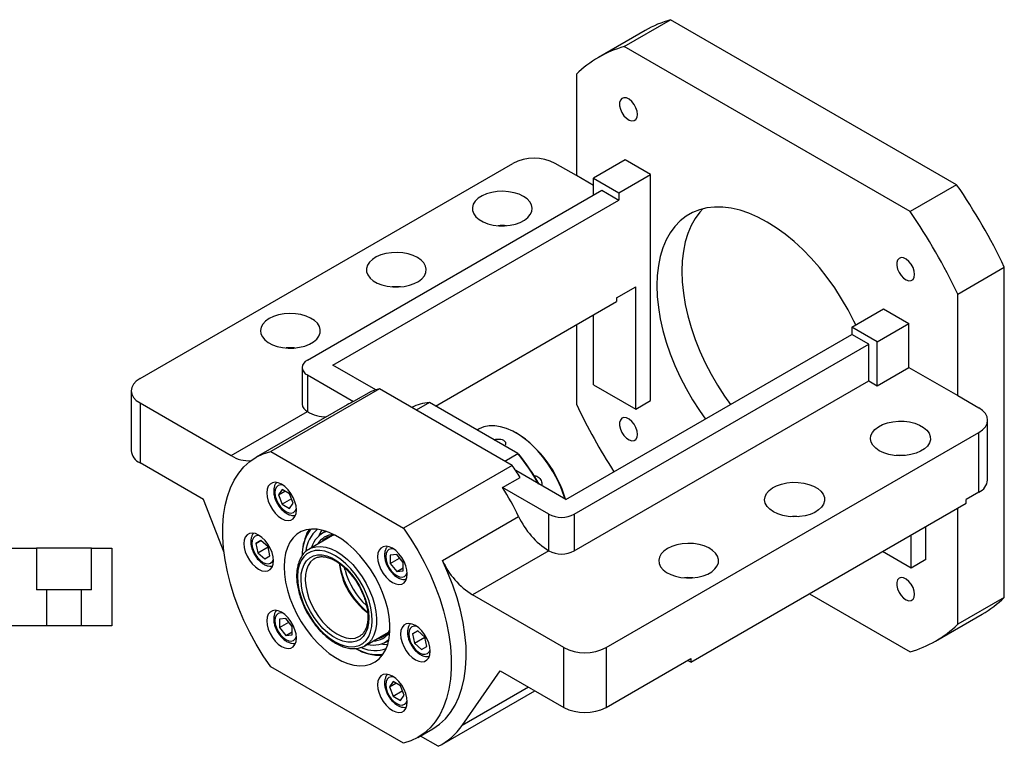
# Paper-space layout 'MBCS30L-J' of a CAD drawing. Header units: millimetres. Extents: x 12 to 324, y 10 to 204.
# Tile 5 of 5: x 179 to 289, y 123 to 204. Entities that reach past the tile are written whole.
import ezdxf

# ---------------------------------------------------------------- set-up
doc = ezdxf.new("R2010")
doc.units = ezdxf.units.MM

psp = doc.layouts.new('MBCS30L-J')

# ---------------------------------------------------------------- linework, layer by layer
at = {"color": 7, "linetype": 'Continuous', "lineweight": 25}
for p, q in [((246.2546, 200.7605), (251.4401, 203.754)), ((283.2599, 185.3848), (251.4401, 203.754)), ((248.6015, 202.55), (243.416, 199.5565)), ((278.0744, 182.3913), (246.2546, 200.7605)), ((240.9513, 197.698), (240.9513, 186.4025)), ((192.3967, 163.8152), (233.8803, 187.7631)), ((240.9513, 186.4025), (238.5943, 187.7631)), ((246.3725, 188.1721), (242.8369, 186.1311)), ((249.2009, 186.5393), (246.3725, 188.1721)), ((242.8369, 185.3139), (240.9513, 186.4025)), ((245.6654, 184.4983), (249.2009, 186.5393)), ((249.2009, 161.3627), (249.2009, 186.5393)), ((242.8369, 186.1311), (245.6654, 184.4983)), ((242.8369, 184.226), (242.8369, 186.1311)), ((283.2599, 185.3848), (278.0744, 182.3913)), ((211.0171, 165.8569), (243.7797, 184.7703)), ((243.7797, 184.7703), (245.6654, 183.6818)), ((245.6654, 184.4983), (245.6654, 183.6818)), ((213.8456, 165.3126), (245.6654, 183.6818)), ((283.3777, 173.2057), (288.5632, 176.1992)), ((288.5632, 139.4549), (288.5632, 176.1992)), ((245.4297, 172.7946), (247.551, 174.0192)), ((247.551, 160.4102), (247.551, 174.0192)), ((283.3777, 161.9102), (283.3777, 173.2057)), ((225.2785, 160.7533), (245.4297, 172.3863)), ((245.4297, 172.7946), (245.4297, 172.3863)), ((271.5926, 169.5308), (275.1281, 171.5719)), ((275.1281, 171.5719), (277.9566, 169.939)), ((242.8369, 163.1315), (242.8369, 170.8896)), ((274.421, 167.898), (277.9566, 169.939)), ((277.9566, 165.0398), (277.9566, 169.939)), ((239.7728, 150.3451), (271.5926, 168.7143)), ((240.9513, 169.801), (240.9513, 160.9536)), ((274.421, 167.898), (271.5926, 169.5308)), ((271.5926, 169.5308), (271.5926, 168.7143)), ((273.4782, 167.6257), (271.5926, 168.7143)), ((240.7156, 148.7123), (273.4782, 167.6257)), ((273.4782, 163.543), (273.4782, 167.6257)), ((274.421, 162.9988), (274.421, 167.898)), ((210.4313, 165.0405), (210.4313, 160.9577)), ((218.617, 162.5581), (213.8456, 165.3126)), ((274.421, 162.9988), (277.9566, 165.0398)), ((277.9566, 165.0398), (283.3777, 161.9102)), ((211.0171, 164.224), (216.169, 161.2499)), ((211.0171, 164.224), (211.0171, 160.1413)), ((240.7156, 144.6296), (273.4782, 163.543)), ((273.4782, 163.543), (274.421, 162.9988)), ((191.4203, 162.4545), (191.4203, 155.7861)), ((219.0298, 162.6737), (206.9383, 155.6934)), ((218.1253, 162.3793), (216.169, 161.2499)), ((233.7871, 154.1545), (219.0298, 162.6737)), ((242.8369, 163.1315), (247.551, 160.4102)), ((192.3967, 161.0938), (192.3967, 154.4254)), ((192.3967, 161.0938), (202.5339, 155.2417)), ((224.5911, 161.1502), (223.13, 160.3067)), ((234.4484, 155.4597), (224.5911, 161.1502)), ((247.551, 160.4102), (249.2009, 161.3627)), ((283.3777, 161.9102), (285.7347, 160.5495)), ((202.5339, 155.2417), (211.0192, 160.1401)), ((215.4529, 160.8977), (205.3177, 155.0467)), ((211.0171, 160.1413), (211.0192, 160.1401)), ((286.7111, 152.5204), (286.7111, 159.1889)), ((230.0675, 158.1727), (229.9081, 158.0807)), ((234.3526, 157.6915), (234.2348, 157.7596)), ((244.2511, 133.8802), (285.7347, 157.8282)), ((285.7347, 151.1598), (285.7347, 157.8282)), ((206.9383, 155.6934), (221.6956, 147.1742)), ((232.9873, 154.6162), (234.4484, 155.4597)), ((234.4484, 155.4597), (234.5352, 155.4096)), ((199.4677, 150.3434), (192.3967, 154.4254)), ((233.7871, 154.1545), (221.6956, 147.1742)), ((239.7728, 150.3451), (234.2, 153.5622)), ((232.7353, 151.6864), (234.6917, 152.8158)), ((208.2135, 151.4632), (207.8052, 150.8823)), ((207.8052, 150.8823), (208.5124, 151.2906)), ((209.0299, 150.9918), (208.2135, 151.4632)), ((237.8872, 148.7123), (232.7353, 151.6864)), ((201.7422, 144.4436), (199.4677, 150.3434)), ((207.8052, 150.8823), (208.2135, 149.8301)), ((209.2488, 150.4278), (208.2135, 149.8301)), ((209.4382, 149.9396), (209.0299, 150.9918)), ((285.7347, 151.1598), (284.3205, 150.3434)), ((284.3205, 149.9351), (284.3205, 150.3434)), ((208.2135, 149.8301), (209.0299, 149.3588)), ((209.0299, 149.3588), (209.4382, 149.9396)), ((253.6792, 132.2462), (284.3205, 149.9351)), ((283.3777, 136.4614), (283.3777, 149.3908)), ((226.0416, 143.5763), (234.5269, 148.4747)), ((237.8872, 144.6296), (237.8872, 148.7123)), ((240.7156, 148.7123), (240.7156, 144.6296)), ((210.9751, 146.5638), (211.2745, 147.0416)), ((213.0782, 146.8254), (212.7029, 146.6087)), ((279.8422, 143.6738), (279.8422, 147.3498)), ((205.8561, 145.7972), (205.2787, 145.4638)), ((205.2787, 145.4638), (205.8561, 145.7972)), ((206.6447, 145.0979), (205.8561, 145.7972)), ((213.8174, 146.3477), (211.2089, 144.8418)), ((278.1923, 142.7213), (278.1923, 146.3973)), ((173.6029, 144.9499), (180.8809, 144.9499)), ((180.8809, 144.9499), (180.8809, 140.2833)), ((186.9916, 144.9499), (180.8809, 144.9499)), ((186.9916, 140.2833), (186.9916, 144.9499)), ((186.9916, 144.9499), (189.2696, 144.9499)), ((189.2696, 144.9499), (189.2696, 136.2833)), ((205.2787, 145.4638), (205.49, 144.4311)), ((205.49, 144.4311), (206.6448, 145.0977)), ((206.8561, 144.0652), (206.6447, 145.0979)), ((211.0678, 144.7526), (211.2089, 144.8418)), ((237.8851, 144.6308), (229.3998, 139.7323)), ((237.8872, 144.6296), (237.8851, 144.6308)), ((205.49, 144.4311), (206.2787, 143.7318)), ((206.2787, 143.7318), (206.8561, 144.0652)), ((211.8172, 143.7881), (211.7802, 143.7661)), ((220.955, 144.2339), (220.2479, 144.1707)), ((220.2479, 144.1707), (220.2479, 143.2279)), ((220.2479, 143.2279), (221.2833, 143.8256)), ((221.6621, 143.3543), (220.955, 144.2339)), ((278.1923, 142.7213), (275.0084, 144.5593)), ((279.8422, 143.6738), (278.1923, 142.7213)), ((220.2479, 143.2279), (220.955, 142.3482)), ((220.955, 142.3482), (221.6621, 142.7564)), ((221.6621, 142.4115), (221.6621, 143.3543)), ((220.955, 142.3482), (221.6621, 142.4115)), ((182.021, 140.2833), (180.8809, 140.2833)), ((182.021, 136.2833), (182.021, 140.2833)), ((185.8516, 140.2833), (182.021, 140.2833)), ((185.8516, 140.2833), (185.8516, 136.2833)), ((186.9916, 140.2833), (185.8516, 140.2833)), ((239.5371, 133.8802), (229.3998, 139.7323)), ((266.8751, 139.8641), (278.0744, 133.3988)), ((288.5632, 139.4549), (283.3777, 136.4614)), ((208.6217, 137.1117), (207.9146, 137.0485)), ((207.9146, 137.0485), (207.9146, 136.1057)), ((209.3288, 136.2321), (208.6217, 137.1117)), ((280.913, 134.6028), (286.0984, 137.5963)), ((182.021, 136.2833), (170.9363, 136.2833)), ((185.8516, 136.2833), (182.021, 136.2833)), ((189.2696, 136.2833), (185.8516, 136.2833)), ((207.9146, 136.1057), (208.95, 136.7034)), ((207.9146, 136.1057), (208.6217, 135.226)), ((209.3288, 135.2893), (209.3288, 136.2321)), ((208.6217, 135.226), (209.3288, 135.6342)), ((208.6217, 135.226), (209.3288, 135.2893)), ((216.8168, 135.1276), (216.9256, 135.1962)), ((217.425, 134.0739), (220.0336, 135.5798)), ((223.298, 135.7282), (222.7207, 135.3948)), ((222.7207, 135.3948), (223.2981, 135.7281)), ((222.7207, 135.3948), (222.932, 134.3621)), ((222.932, 134.3621), (224.0867, 135.0287)), ((224.0867, 135.0289), (223.298, 135.7282)), ((224.298, 133.9961), (224.0867, 135.0289)), ((217.5375, 134.1437), (217.425, 134.0739)), ((219.7023, 134.4841), (220.0776, 134.7007)), ((222.932, 134.3621), (223.7207, 133.6627)), ((223.7207, 133.6627), (224.298, 133.9961)), ((239.5371, 127.2118), (239.5371, 133.8802)), ((244.2511, 133.8802), (244.2511, 127.2118)), ((244.2511, 127.2118), (253.6792, 132.6545)), ((253.6792, 132.6545), (253.6792, 132.2462)), ((221.6956, 123.2223), (206.9383, 131.7415)), ((253.6792, 132.2462), (253.3256, 132.4504)), ((228.2393, 125.2104), (232.466, 131.2938)), ((232.466, 131.2938), (239.5371, 127.2118)), ((220.5468, 130.1012), (220.1385, 129.5204)), ((220.1385, 129.5204), (220.8458, 129.9286)), ((220.1385, 129.5204), (220.5468, 128.4681)), ((221.3633, 129.6299), (220.5468, 130.1012)), ((221.7715, 128.5777), (221.3633, 129.6299)), ((220.5468, 128.4681), (221.5821, 129.0658)), ((220.5468, 128.4681), (221.3633, 127.9968)), ((221.3633, 127.9968), (221.7715, 128.5777)), ((225.9661, 123.0894), (236.3221, 129.0678)), ((223.3162, 123.869), (224.9661, 124.8214)), ((225.5817, 122.8839), (223.5958, 124.0303))]:
    psp.add_line(p, q, dxfattribs=at)
at = {"color": 8, "linetype": 'Continuous', "lineweight": 25}
for p, q in [((215.2188, 142.4992), (215.1595, 142.7509)), ((235.6217, 129.4721), (228.2393, 125.2104))]:
    psp.add_line(p, q, dxfattribs=at)
at = {"color": 7, "linetype": 'Continuous', "lineweight": 25, "flags": 128}
for points in [[(247.7496, 193.2038), (247.7051, 193.5705), (247.5755, 193.9559), (247.3724, 194.3259), (247.1138, 194.6476), (246.8227, 194.8924), (246.5249, 195.0386), (246.247, 195.073), (246.0135, 194.9928), (245.8453, 194.805), (245.7573, 194.5263), (245.7573, 194.1815), (245.8453, 193.8012), (246.0135, 193.4192), (246.247, 193.0695), (246.5249, 192.783), (246.8227, 192.5854), (247.1138, 192.494), (247.3724, 192.5172), (247.5755, 192.6527), (247.7051, 192.8886), (247.7496, 193.2038)], [(235.0588, 184.0893), (234.5701, 184.3222), (234.0139, 184.4976), (233.4103, 184.6089), (232.7811, 184.6524), (232.149, 184.6263), (231.5369, 184.5316), (230.9668, 184.3717), (230.4595, 184.1525), (230.0333, 183.8818), (229.7034, 183.5694), (229.482, 183.2267), (229.3769, 182.8659), (229.392, 182.5002), (229.5267, 182.1427), (229.7761, 181.8064), (230.1313, 181.5035), (230.5794, 181.2448), (231.1042, 181.0397), (231.6868, 180.8957), (232.306, 180.8179), (232.9395, 180.8092), (233.5645, 180.8699), (234.1582, 180.9978), (234.6993, 181.1882), (235.1682, 181.4342), (235.548, 181.7271), (235.8249, 182.0562), (235.9889, 182.4095), (236.0341, 182.7744), (235.9589, 183.1377), (235.7659, 183.4861), (235.4622, 183.8072), (235.0588, 184.0893)], [(272.0298, 169.7832), (271.8366, 170.1892), (271.1819, 171.4598), (270.4656, 172.7005), (269.6926, 173.9028), (268.8682, 175.0584), (267.998, 176.1596), (267.0879, 177.1987), (266.1442, 178.1687), (265.1733, 179.063), (264.1819, 179.8754), (263.1767, 180.6004), (262.1645, 181.233), (261.1524, 181.769), (260.1472, 182.2046), (259.1557, 182.5369), (258.1848, 182.7636), (257.2411, 182.8832), (256.3311, 182.8948), (255.4608, 182.7983), (254.6364, 182.5945), (253.8634, 182.2848), (253.1471, 181.8711), (252.4924, 181.3564), (251.9038, 180.7442), (251.3852, 180.0387), (250.9403, 179.2446), (250.5721, 178.3674), (250.2831, 177.4131), (250.0752, 176.3883), (249.9499, 175.2998), (249.908, 174.1552), (249.9499, 172.9623), (250.0752, 171.7291), (250.2831, 170.4642), (250.5721, 169.1762), (250.9403, 167.8739), (251.3852, 166.5661), (251.9038, 165.2619), (252.4924, 163.9701), (253.1471, 162.6995), (253.8634, 161.4588), (254.6364, 160.2565), (255.3043, 159.3113)], [(255.0015, 182.6995), (254.6851, 182.3498), (254.1665, 181.6443), (253.7216, 180.8502), (253.3534, 179.973), (253.0643, 179.0187), (252.8565, 177.9939), (252.7312, 176.9054), (252.6893, 175.7608)], [(223.2736, 177.2859), (222.785, 177.5188), (222.2288, 177.6942), (221.6252, 177.8055), (220.996, 177.849), (220.3639, 177.8229), (219.7517, 177.7282), (219.1817, 177.5683), (218.6744, 177.3491), (218.2482, 177.0784), (217.9183, 176.766), (217.6969, 176.4233), (217.5918, 176.0625), (217.6069, 175.6968), (217.7416, 175.3393), (217.991, 175.003), (218.3462, 174.7001), (218.7943, 174.4414), (219.3191, 174.2363), (219.9017, 174.0923), (220.5209, 174.0145), (221.1544, 174.0058), (221.7794, 174.0665), (222.3731, 174.1944), (222.9142, 174.3848), (223.3831, 174.6308), (223.7629, 174.9237), (224.0398, 175.2528), (224.2038, 175.6061), (224.249, 175.971), (224.1738, 176.3343), (223.9808, 176.6827), (223.6771, 177.0038), (223.2736, 177.2859)], [(278.5829, 175.4041), (278.5384, 175.7708), (278.4089, 176.1562), (278.2058, 176.5262), (277.9472, 176.8479), (277.656, 177.0927), (277.3583, 177.2389), (277.0803, 177.2733), (276.8469, 177.1931), (276.6787, 177.0053), (276.5906, 176.7266), (276.5906, 176.3818), (276.6787, 176.0015), (276.8469, 175.6195), (277.0803, 175.2698), (277.3583, 174.9833), (277.656, 174.7857), (277.9472, 174.6943), (278.2058, 174.7175), (278.4089, 174.853), (278.5384, 175.0888), (278.5829, 175.4041)], [(252.6893, 175.7608), (252.7312, 174.5679), (252.8565, 173.3347), (253.0643, 172.0698), (253.3534, 170.7818), (253.7216, 169.4795), (254.1665, 168.1718), (254.6851, 166.8675), (255.2737, 165.5757), (255.9284, 164.3051), (256.6447, 163.0644), (257.4177, 161.8621), (258.0856, 160.9169)], [(206.7745, 170.4825), (206.371, 170.2004), (206.0673, 169.8793), (205.8744, 169.5309), (205.7991, 169.1676), (205.8443, 168.8027), (206.0083, 168.4494), (206.2852, 168.1203), (206.665, 167.8274), (207.1339, 167.5814), (207.675, 167.391), (208.2688, 167.2631), (208.8937, 167.2024), (209.5272, 167.2111), (210.1465, 167.2889), (210.729, 167.4329), (211.2538, 167.638), (211.7019, 167.8967), (212.0571, 168.1996), (212.3066, 168.5359), (212.4413, 168.8934), (212.4564, 169.2591), (212.3513, 169.6199), (212.1298, 169.9626), (211.8, 170.275), (211.3737, 170.5457), (210.8664, 170.7649), (210.2964, 170.9248), (209.6843, 171.0195), (209.0522, 171.0456), (208.423, 171.0021), (207.8193, 170.8908), (207.2632, 170.7154), (206.7745, 170.4825)], [(209.5991, 167.2166), (209.0522, 167.2351), (208.6639, 167.2166)], [(192.3967, 163.8152), (191.9821, 163.5236), (191.6741, 163.1909), (191.4844, 162.8299), (191.4203, 162.4545), (191.4844, 162.0791), (191.6741, 161.7181), (191.9821, 161.3854), (192.3967, 161.0938)], [(285.7347, 157.8282), (286.1493, 158.1198), (286.4573, 158.4525), (286.647, 158.8135), (286.7111, 159.1889), (286.647, 159.5643), (286.4573, 159.9253), (286.1493, 160.2579), (285.7347, 160.5495)], [(247.7496, 157.5986), (247.7051, 157.9653), (247.5755, 158.3507), (247.3724, 158.7208), (247.1138, 159.0424), (246.8227, 159.2872), (246.5249, 159.4334), (246.247, 159.4678), (246.0135, 159.3876), (245.8453, 159.1998), (245.7573, 158.9212), (245.7573, 158.5763), (245.8453, 158.196), (246.0135, 157.814), (246.247, 157.4643), (246.5249, 157.1778), (246.8227, 156.9802), (247.1138, 156.8888), (247.3724, 156.912), (247.5755, 157.0475), (247.7051, 157.2834), (247.7496, 157.5986)], [(274.6567, 155.7872), (274.2533, 156.0693), (273.9496, 156.3903), (273.7566, 156.7388), (273.6814, 157.1021), (273.7266, 157.467), (273.8906, 157.8203), (274.1675, 158.1494), (274.5473, 158.4422), (275.0162, 158.6883), (275.5573, 158.8787), (276.151, 159.0066), (276.776, 159.0672), (277.4095, 159.0585), (278.0287, 158.9808), (278.6113, 158.8368), (279.1361, 158.6317), (279.5842, 158.373), (279.9394, 158.0701), (280.1888, 157.7338), (280.3235, 157.3763), (280.3386, 157.0106), (280.2335, 156.6498), (280.0121, 156.307), (279.6822, 155.9947), (279.256, 155.724), (278.7487, 155.5047), (278.1786, 155.3449), (277.5665, 155.2502), (276.9344, 155.2241), (276.3052, 155.2675), (275.7016, 155.3789), (275.1454, 155.5542), (274.6567, 155.7872)], [(239.6838, 150.3965), (239.5536, 150.8109), (239.2165, 151.7115), (238.8095, 152.6015), (238.3383, 153.4684), (237.8094, 154.3), (237.2304, 155.0847), (236.6092, 155.8114), (235.9548, 156.4699), (235.2761, 157.0511), (234.5829, 157.5466), (233.8847, 157.9497), (233.1915, 158.2545), (232.5128, 158.4569), (231.8584, 158.554), (231.2373, 158.5444), (230.6582, 158.4283), (230.1293, 158.2073), (230.0675, 158.1727)], [(206.9383, 131.7415), (206.1057, 132.9681), (205.3293, 134.2391), (204.6146, 135.546), (203.9664, 136.8796), (203.3891, 138.2309), (202.8868, 139.5907), (202.4628, 140.9495), (202.12, 142.2981), (201.8609, 143.6272), (201.6871, 144.9277), (201.6, 146.1908), (201.6, 147.4077), (201.6871, 148.5701), (201.8609, 149.67), (202.12, 150.6999), (202.4628, 151.6528), (202.8868, 152.5221), (203.3891, 153.3018), (203.9664, 153.9866), (204.6146, 154.5718), (205.3293, 155.0534), (206.1057, 155.4282), (206.9383, 155.6934)], [(206.5004, 151.0913), (206.5417, 150.6435), (206.6638, 150.1703), (206.8603, 149.6956), (207.1216, 149.2431), (207.4344, 148.8355), (207.7832, 148.4933), (208.1503, 148.2336), (208.5174, 148.0694), (208.8662, 148.009), (209.179, 148.0554), (209.4403, 148.2062), (209.6368, 148.454), (209.7588, 148.7863), (209.8002, 149.1864), (209.7588, 149.6342), (209.6368, 150.1073), (209.4403, 150.5821), (209.179, 151.0346), (208.8662, 151.4422), (208.5174, 151.7844), (208.1503, 152.0441), (207.7832, 152.2083), (207.4344, 152.2687), (207.1216, 152.2223), (206.8603, 152.0714), (206.6638, 151.8236), (206.5417, 151.4914), (206.5004, 151.0913)], [(262.8716, 148.9838), (262.4682, 149.2659), (262.1645, 149.5869), (261.9715, 149.9354), (261.8963, 150.2987), (261.9415, 150.6635), (262.1055, 151.0169), (262.3824, 151.346), (262.7621, 151.6388), (263.2311, 151.8849), (263.7722, 152.0753), (264.3659, 152.2032), (264.9909, 152.2638), (265.6244, 152.2551), (266.2436, 152.1774), (266.8261, 152.0334), (267.351, 151.8283), (267.799, 151.5696), (268.1542, 151.2667), (268.4037, 150.9304), (268.5384, 150.5729), (268.5535, 150.2072), (268.4484, 149.8464), (268.2269, 149.5036), (267.8971, 149.1913), (267.4709, 148.9206), (266.9635, 148.7013), (266.3935, 148.5415), (265.7814, 148.4468), (265.1493, 148.4207), (264.5201, 148.4641), (263.9165, 148.5755), (263.3603, 148.7508), (262.8716, 148.9838)], [(208.4244, 142.8596), (208.4658, 142.0309), (208.5893, 141.1661), (208.7932, 140.2773), (209.0746, 139.3771), (209.4296, 138.4779), (209.8533, 137.5925), (210.3396, 136.7334), (210.8817, 135.9124), (211.4721, 135.1412), (212.1024, 134.4306), (212.7638, 133.7906), (213.4469, 133.2302), (214.1423, 132.7571), (214.8402, 132.3782), (215.5307, 132.0986), (216.2042, 131.9223), (216.8511, 131.8518), (217.4625, 131.8881), (218.0298, 132.0306), (218.5449, 132.2774), (219.0007, 132.625), (219.3907, 133.0685), (219.7095, 133.6017), (219.9526, 134.2172), (220.1166, 134.9061), (220.1992, 135.659), (220.1992, 136.4652), (220.1166, 137.3134), (219.9526, 138.1918), (219.7095, 139.0879), (219.3907, 139.9891), (219.0007, 140.883), (218.5449, 141.7568), (218.0298, 142.5983), (217.4625, 143.3958), (216.8511, 144.138), (216.2042, 144.8145), (215.5307, 145.4158), (214.8402, 145.9334), (214.1423, 146.3602), (213.4469, 146.69), (212.7638, 146.9184), (212.1024, 147.042), (211.4721, 147.0591), (210.8817, 146.9695), (210.3396, 146.7745), (209.8533, 146.4768), (209.4296, 146.0806), (209.0746, 145.5913), (208.7932, 145.016), (208.5893, 144.3627), (208.4658, 143.6405), (208.4244, 142.8596)], [(212.6115, 146.9557), (212.4633, 146.7001), (212.2836, 146.3003)], [(221.6956, 147.1742), (222.5282, 145.9476), (223.3046, 144.6766), (224.0193, 143.3697), (224.6675, 142.0361), (225.2448, 140.6848), (225.7472, 139.325), (226.1712, 137.9662), (226.5139, 136.6176), (226.7731, 135.2885), (226.9468, 133.988), (227.034, 132.7249), (227.034, 131.508), (226.9468, 130.3456), (226.7731, 129.2457), (226.5139, 128.2158), (226.1712, 127.2629), (225.7472, 126.3936), (225.2448, 125.6139), (224.6675, 124.9291), (224.0193, 124.3439), (223.3046, 123.8623), (222.5282, 123.4876), (221.6956, 123.2223)], [(203.9461, 145.4448), (203.9874, 144.997), (204.1095, 144.5239), (204.306, 144.0491), (204.5673, 143.5966), (204.8801, 143.1891), (205.2288, 142.8468), (205.596, 142.5871), (205.9631, 142.4229), (206.3119, 142.3625), (206.6247, 142.4089), (206.8859, 142.5598), (207.0825, 142.8076), (207.2045, 143.1398), (207.2459, 143.5399), (207.2045, 143.9877), (207.0825, 144.4609), (206.8859, 144.9356), (206.6247, 145.3881), (206.3119, 145.7957), (205.9631, 146.1379), (205.596, 146.3976), (205.2288, 146.5618), (204.8801, 146.6222), (204.5673, 146.5758), (204.306, 146.425), (204.1095, 146.1772), (203.9874, 145.8449), (203.9461, 145.4448)], [(210.612, 143.9757), (210.3205, 143.5468), (210.1057, 143.0319), (209.9718, 142.4414), (209.9215, 141.7875), (209.9559, 141.0834), (210.0743, 140.3434), (210.2743, 139.5826), (210.5517, 138.8165), (210.901, 138.0607), (211.3151, 137.3305), (211.7855, 136.6409), (212.3026, 136.0059), (212.8559, 135.4383), (213.4341, 134.9499), (214.0255, 134.5504), (214.6181, 134.2481), (215.1997, 134.049), (215.7586, 133.9573), (216.2833, 133.9748), (216.7632, 134.1011), (217.1885, 134.3337), (217.5506, 134.6679), (217.842, 135.0968), (218.0568, 135.6117), (218.1908, 136.2021), (218.241, 136.8561), (218.2066, 137.5602), (218.0882, 138.3002), (217.8883, 139.061), (217.6108, 139.8271), (217.2615, 140.5829), (216.8474, 141.3131), (216.3771, 142.0027), (215.86, 142.6377), (215.3067, 143.2052), (214.7284, 143.6937), (214.137, 144.0932), (213.5444, 144.3955), (212.9628, 144.5946), (212.4039, 144.6863), (211.8792, 144.6688), (211.3993, 144.5425), (210.974, 144.3098), (210.612, 143.9757)], [(218.8337, 143.9714), (218.8751, 143.5236), (218.9971, 143.0504), (219.1937, 142.5757), (219.4549, 142.1232), (219.7678, 141.7156), (220.1165, 141.3734), (220.4836, 141.1137), (220.8508, 140.9495), (221.1995, 140.8891), (221.5123, 140.9355), (221.7736, 141.0864), (221.9702, 141.3341), (222.0922, 141.6664), (222.1335, 142.0665), (222.0922, 142.5143), (221.9702, 142.9875), (221.7736, 143.4622), (221.5123, 143.9147), (221.1995, 144.3223), (220.8508, 144.6645), (220.4836, 144.9242), (220.1165, 145.0884), (219.7678, 145.1488), (219.4549, 145.1024), (219.1937, 144.9515), (218.9971, 144.7038), (218.8751, 144.3715), (218.8337, 143.9714)], [(251.0865, 144.9017), (250.683, 144.6196), (250.3793, 144.2985), (250.1864, 143.9501), (250.1112, 143.5868), (250.1564, 143.2219), (250.3204, 142.8686), (250.5973, 142.5395), (250.977, 142.2466), (251.4459, 142.0006), (251.9871, 141.8102), (252.5808, 141.6823), (253.2057, 141.6217), (253.8393, 141.6304), (254.4585, 141.7081), (255.041, 141.8521), (255.5658, 142.0572), (256.0139, 142.3159), (256.3691, 142.6188), (256.6186, 142.9551), (256.7533, 143.3126), (256.7684, 143.6783), (256.6633, 144.0391), (256.4418, 144.3819), (256.112, 144.6942), (255.6857, 144.9649), (255.1784, 145.1842), (254.6084, 145.344), (253.9963, 145.4387), (253.3642, 145.4648), (252.735, 145.4214), (252.1314, 145.31), (251.5752, 145.1346), (251.0865, 144.9017)], [(210.9363, 143.5406), (211.2816, 143.8557), (211.6894, 144.0695), (212.1507, 144.1773), (212.6551, 144.1766), (213.1914, 144.0674), (213.7475, 143.8522), (214.3111, 143.5359), (214.8696, 143.1254), (215.4104, 142.6299), (215.9216, 142.0605), (216.3917, 141.43), (216.8101, 140.7523), (217.1676, 140.0427), (217.4561, 139.317), (217.6693, 138.5914), (217.8023, 137.8822), (217.8521, 137.205), (217.8178, 136.5752), (217.7, 136.0067), (217.5013, 135.5123), (217.2262, 135.1029), (216.8809, 134.7879), (216.4731, 134.574), (216.0118, 134.4663), (215.5074, 134.467), (214.9711, 134.5762), (214.415, 134.7913), (213.8514, 135.1077), (213.2929, 135.5182), (212.7521, 136.0137), (212.2409, 136.583), (211.7709, 137.2136), (211.3524, 137.8912), (210.9949, 138.6008), (210.7064, 139.3265), (210.4933, 140.0521), (210.3603, 140.7614), (210.3104, 141.4385), (210.3447, 142.0684), (210.4626, 142.6369), (210.6612, 143.1313), (210.9363, 143.5406)], [(224.9661, 124.8214), (224.9889, 124.8346), (225.7163, 125.3336), (226.3738, 125.9407), (226.9566, 126.6517), (227.4606, 127.4613), (227.882, 128.3639), (228.218, 129.3529), (228.4661, 130.4212), (228.6246, 131.5612), (228.6922, 132.7647), (228.6685, 134.023), (228.5536, 135.3272), (228.3485, 136.6679), (228.0545, 138.0354), (227.6738, 139.4199), (227.2091, 140.8116), (226.6637, 142.2003), (226.0416, 143.5763)], [(253.9112, 141.6358), (253.3642, 141.6543), (252.9759, 141.6358)], [(278.5829, 139.7989), (278.5384, 140.1656), (278.4089, 140.551), (278.2058, 140.921), (277.9472, 141.2427), (277.656, 141.4875), (277.3583, 141.6337), (277.0803, 141.6681), (276.8469, 141.5879), (276.6787, 141.4001), (276.5906, 141.1214), (276.5906, 140.7766), (276.6787, 140.3963), (276.8469, 140.0143), (277.0803, 139.6646), (277.3583, 139.3781), (277.656, 139.1805), (277.9472, 139.0891), (278.2058, 139.1123), (278.4089, 139.2478), (278.5384, 139.4837), (278.5829, 139.7989)], [(206.5004, 136.8492), (206.5417, 136.4014), (206.6638, 135.9282), (206.8603, 135.4535), (207.1216, 135.001), (207.4344, 134.5934), (207.7832, 134.2512), (208.1503, 133.9915), (208.5174, 133.8273), (208.8662, 133.7669), (209.179, 133.8133), (209.4403, 133.9642), (209.6368, 134.2119), (209.7588, 134.5442), (209.8002, 134.9443), (209.7588, 135.3921), (209.6368, 135.8653), (209.4403, 136.34), (209.179, 136.7925), (208.8662, 137.2001), (208.5174, 137.5423), (208.1503, 137.802), (207.7832, 137.9662), (207.4344, 138.0266), (207.1216, 137.9802), (206.8603, 137.8293), (206.6638, 137.5816), (206.5417, 137.2493), (206.5004, 136.8492)], [(221.388, 135.3758), (221.4294, 134.928), (221.5514, 134.4548), (221.748, 133.9801), (222.0092, 133.5276), (222.3221, 133.12), (222.6708, 132.7778), (223.0379, 132.5181), (223.4051, 132.3539), (223.7538, 132.2935), (224.0667, 132.3399), (224.3279, 132.4907), (224.5245, 132.7385), (224.6465, 133.0708), (224.6879, 133.4709), (224.6465, 133.9187), (224.5245, 134.3918), (224.3279, 134.8666), (224.0667, 135.3191), (223.7538, 135.7267), (223.4051, 136.0689), (223.0379, 136.3286), (222.6708, 136.4928), (222.3221, 136.5532), (222.0092, 136.5068), (221.748, 136.3559), (221.5514, 136.1081), (221.4294, 135.7759), (221.388, 135.3758)], [(216.4726, 133.7294), (216.4852, 133.7228), (217.0515, 133.4604)], [(219.2255, 134.2753), (219.4043, 134.2509), (219.957, 134.2314)], [(218.8337, 129.7293), (218.8751, 129.2815), (218.9971, 128.8084), (219.1937, 128.3336), (219.4549, 127.8811), (219.7678, 127.4736), (220.1165, 127.1313), (220.4836, 126.8716), (220.8508, 126.7074), (221.1995, 126.647), (221.5123, 126.6934), (221.7736, 126.8443), (221.9702, 127.0921), (222.0922, 127.4243), (222.1335, 127.8244), (222.0922, 128.2722), (221.9702, 128.7454), (221.7736, 129.2201), (221.5123, 129.6726), (221.1995, 130.0802), (220.8508, 130.4224), (220.4836, 130.6821), (220.1165, 130.8463), (219.7678, 130.9067), (219.4549, 130.8603), (219.1937, 130.7095), (218.9971, 130.4617), (218.8751, 130.1294), (218.8337, 129.7293)]]:
    psp.add_lwpolyline(points, dxfattribs=at)
at = {"color": 8, "linetype": 'Continuous', "lineweight": 25, "flags": 128}
for points in [[(208.2925, 151.9549), (208.0128, 151.9803), (207.7606, 151.9025), (207.5671, 151.7229), (207.4454, 151.454), (207.4039, 151.114)], [(207.4039, 151.114), (207.4454, 150.7261), (207.5671, 150.3167), (207.7606, 149.9137), (208.0128, 149.5446), (208.3065, 149.2346), (208.6217, 149.0047), (208.9369, 148.8707), (209.2306, 148.8416), (209.4828, 148.9195), (209.6763, 149.099), (209.7941, 149.3538)], [(211.4305, 147.0564), (211.2952, 146.8943), (210.9641, 146.3767)], [(205.7382, 146.3085), (205.4585, 146.3339), (205.2063, 146.256), (205.0127, 146.0765), (204.8911, 145.8075), (204.8496, 145.4675), (204.8911, 145.0796), (205.0127, 144.6702), (205.2063, 144.2672)], [(211.2089, 144.8418), (211.4618, 144.9658), (211.9547, 145.1025), (212.4937, 145.1293), (213.0681, 145.0458), (213.6668, 144.8535), (214.2782, 144.5562), (214.8903, 144.1597), (215.4913, 143.6716), (216.0694, 143.1015), (216.6134, 142.4605), (217.1127, 141.7611), (217.5576, 141.0168), (217.9395, 140.2422), (218.2508, 139.4523), (218.4855, 138.6625), (218.6391, 137.8882), (218.7086, 137.1445), (218.6926, 136.4458), (218.5915, 135.8057), (218.4071, 135.2367), (218.1431, 134.7499), (217.8047, 134.3546), (217.5375, 134.1437)], [(220.6258, 144.835), (220.3461, 144.8605), (220.0939, 144.7826), (219.9004, 144.603), (219.7787, 144.3341), (219.7372, 143.9941), (219.7787, 143.6062), (219.9004, 143.1968), (220.0939, 142.7938), (220.3461, 142.4247), (220.6398, 142.1147), (220.955, 141.8848), (221.2702, 141.7508), (221.5639, 141.7217), (221.8161, 141.7996), (222.0097, 141.9791), (222.1274, 142.2339)], [(205.2063, 144.2672), (205.4585, 143.8982), (205.7522, 143.5881), (206.0674, 143.3582), (206.3826, 143.2242), (206.6763, 143.1951), (206.9285, 143.273), (207.122, 143.4525), (207.2398, 143.7073)], [(211.7802, 143.7661), (211.7009, 143.7144), (211.3685, 143.413)], [(211.3685, 143.413), (211.1053, 143.0189), (210.9173, 142.5413), (210.8089, 141.9914), (210.7829, 141.3821), (210.8396, 140.7277), (210.9779, 140.0436), (211.1944, 139.3457), (211.4841, 138.6505), (211.8402, 137.9742), (212.2543, 137.3327), (212.7169, 136.7409), (213.2169, 136.2129), (213.7427, 135.7609), (214.2819, 135.3956), (214.822, 135.1255), (215.3503, 134.9569), (215.8543, 134.8938), (216.3223, 134.9377), (216.7433, 135.0876), (216.8168, 135.1276)], [(214.7604, 142.4027), (214.6162, 143.1151), (214.6029, 143.2107)], [(208.2925, 137.7128), (208.0128, 137.7383), (207.7606, 137.6604), (207.5671, 137.4809), (207.4454, 137.2119), (207.4039, 136.8719), (207.4454, 136.484), (207.5671, 136.0746), (207.7606, 135.6716), (208.0128, 135.3025), (208.3065, 134.9925), (208.6217, 134.7626)], [(223.1801, 136.2394), (222.9005, 136.2648), (222.6482, 136.187), (222.4547, 136.0074), (222.333, 135.7385), (222.2916, 135.3985), (222.333, 135.0106), (222.4547, 134.6012), (222.6482, 134.1982), (222.9005, 133.8291), (223.1942, 133.5191), (223.5094, 133.2892), (223.8245, 133.1552), (224.1182, 133.1261), (224.3705, 133.204), (224.564, 133.3835), (224.6817, 133.6383)], [(208.6217, 134.7626), (208.9369, 134.6286), (209.2306, 134.5995), (209.4828, 134.6774), (209.6763, 134.8569), (209.7941, 135.1117)], [(220.6258, 130.593), (220.3461, 130.6184), (220.0939, 130.5405), (219.9004, 130.361), (219.7787, 130.092), (219.7372, 129.752), (219.7787, 129.3641), (219.9004, 128.9547), (220.0939, 128.5517), (220.3461, 128.1827), (220.6398, 127.8726), (220.955, 127.6427), (221.2702, 127.5087), (221.5639, 127.4796), (221.8161, 127.5575), (222.0097, 127.737), (222.1274, 127.9918)]]:
    psp.add_lwpolyline(points, dxfattribs=at)
at = {"color": 7, "linetype": 'Continuous', "lineweight": 25}
for centre, radius, start, end in [((254.9534, 191.5226), 12.7259, 106.026108, 119.942459), ((249.7395, 188.6027), 12.6474, 105.994383, 134.016369), ((236.2373, 183.2141), 5.1234, 62.609682, 117.390331), ((230.0727, 148.5534), 64.6949, 25.297955, 34.702045), ((224.8873, 145.5599), 64.6949, 25.297955, 34.702045), ((232.7017, 175.0962), 5.7463, 85.332041, 94.667897), ((220.9166, 168.2931), 5.7459, 85.331756, 94.668244), ((211.327, 165.0405), 0.8732, 110.783345, 249.216716), ((220.5139, 156.5765), 6.2751, 103.679694, 112.37331), ((218.4678, 155.6733), 6.0319, 112.402612, 119.988706), ((224.9273, 156.1105), 5.0509, 93.816381, 117.209931), ((211.4323, 161.0576), 1.0059, 185.695011, 245.625299), ((212.9636, 163.16), 3.5917, 237.224221, 273.126044), ((299.4572, 188.6071), 64.7121, 205.298319, 212.917717), ((227.4732, 147.0145), 12.7013, 15.3389, 57.205737), ((193.0885, 155.9524), 1.6764, 185.694365, 245.625824), ((204.4595, 158.2153), 3.5426, 237.073801, 274.946819), ((215.7156, 140.2757), 24.1137, 29.367966, 39.026717), ((215.9808, 140.4273), 23.8482, 29.201624, 38.920119), ((277.0138, 149.5158), 5.7458, 85.331658, 94.66828), ((208.8078, 136.3016), 30.7033, 32.538147, 35.553491), ((285.0429, 152.6868), 1.6765, 294.37455, 354.305356), ((206.5257, 134.9606), 31.0917, 25.763192, 32.544159), ((242.68, 152.2087), 8.9675, 204.607134, 237.676844), ((239.3014, 151.4417), 3.074, 242.609606, 297.390374), ((265.2287, 142.7128), 5.7454, 85.331373, 94.668627), ((214.4201, 144.2633), 3.5902, 129.40081, 174.623792), ((214.0638, 144.2966), 2.6728, 110.219635, 164.707948), ((215.9359, 144.1735), 5.5066, 154.274315, 180.112442), ((214.2514, 144.2025), 2.1899, 94.14672, 138.657395), ((239.3014, 147.359), 3.074, 242.609606, 297.390374), ((234.1947, 147.3103), 8.9675, 204.607134, 237.676844), ((222.3513, 144.0953), 7.8261, 186.196324, 233.650809), ((222.9795, 144.4584), 8.4689, 188.409909, 231.512766), ((279.7427, 148.5887), 12.6976, 300.03645, 314.000191), ((274.5895, 145.5566), 12.6474, 285.994383, 314.016369), ((218.3767, 136.8361), 2.6886, 255.45922, 309.602442), ((218.3906, 137.0319), 2.1939, 281.379061, 325.806071), ((219.0171, 137.9856), 4.967, 238.072727, 273.991999), ((218.5307, 137.0507), 3.5027, 245.595778, 291.119274), ((241.8941, 138.4292), 5.1234, 242.609632, 297.390343), ((241.8941, 131.7608), 5.1234, 242.609632, 297.390343), ((222.4415, 129.1523), 7.011, 296.609055, 325.788461)]:
    psp.add_arc(centre, radius, start, end, dxfattribs=at)
at = {"color": 8, "linetype": 'Continuous', "lineweight": 25}
for centre, radius, start, end in [((215.764, 144.0564), 5.3313, 154.200346, 178.501943), ((214.0937, 144.1967), 2.2808, 94.142764, 148.678282), ((223.1961, 144.5878), 8.2461, 194.6714, 227.07798), ((223.1104, 144.549), 8.6214, 194.415587, 231.198736), ((218.3087, 136.8954), 2.2815, 271.325788, 325.842427), ((218.7521, 137.2829), 4.1837, 246.016048, 279.653445)]:
    psp.add_arc(centre, radius, start, end, dxfattribs=at)
at = {"color": 7, "linetype": 'Continuous', "lineweight": 25}
for points, knots in [([(231.8008, 156.9881), (231.8212, 156.9972), (231.9174, 157.0405), (232.1374, 157.0768), (232.423, 157.0816), (232.6649, 157.0335), (232.7841, 156.9741), (232.8314, 156.9505)], [0, 0, 0, 0, 0.06796213, 0.32172619, 0.57663923, 0.83209133, 1, 1, 1, 1]), ([(232.8314, 156.9505), (232.8923, 156.9069), (233.014, 156.8198), (233.089, 156.6462), (233.0799, 156.4691), (232.9974, 156.3686), (232.9577, 156.3202)], [0, 0, 0, 0, 0.25420215, 0.50837108, 0.76336546, 1, 1, 1, 1]), ([(236.2322, 152.985), (236.2965, 152.9858), (236.4427, 152.9874), (236.6744, 152.8851), (236.8876, 152.7069), (237.0434, 152.466), (237.1142, 152.1983), (237.1246, 151.9962), (237.09, 151.9073), (237.0857, 151.8963)], [0, 0, 0, 0, 0.13241065, 0.30144954, 0.47083717, 0.63965084, 0.80786616, 0.97638372, 1, 1, 1, 1]), ([(207.5767, 152.22), (207.5311, 152.1647), (207.4152, 152.0241), (207.3123, 151.7275), (207.2757, 151.4656), (207.2727, 151.238), (207.2857, 150.9984), (207.3593, 150.6226), (207.5207, 150.1793), (207.748, 149.755), (208.0306, 149.3689), (208.3579, 149.0388), (208.72, 148.7797), (209.088, 148.622), (209.4239, 148.5584), (209.6198, 148.5912), (209.7039, 148.6053)], [0, 0, 0, 0, 0.04863217, 0.12347657, 0.20490021, 0.2163773, 0.2631493, 0.34867146, 0.4338702, 0.51881459, 0.6039278, 0.68967361, 0.77668589, 0.86541205, 0.94220858, 1, 1, 1, 1]), ([(205.0145, 146.5753), (204.9565, 146.4939), (204.8333, 146.3211), (204.7375, 145.9894), (204.7065, 145.6049), (204.756, 145.179), (204.8811, 144.7434), (205.0246, 144.4251), (205.1578, 144.1852), (205.3083, 143.9456), (205.5581, 143.6299), (205.8952, 143.3173), (206.265, 143.0793), (206.6352, 142.9496), (206.9401, 142.9111), (207.1004, 142.9506), (207.1531, 142.9636)], [0, 0, 0, 0, 0.06755555, 0.14339133, 0.22398851, 0.30833404, 0.39362275, 0.47426651, 0.49472501, 0.54017236, 0.62526287, 0.71124934, 0.79866671, 0.88775831, 0.96311793, 1, 1, 1, 1]), ([(211.0567, 144.7368), (210.9461, 144.6571), (210.7797, 144.5372), (210.641, 144.381), (210.5945, 144.3286)], [0, 0, 0, 0, 0.66474943, 1, 1, 1, 1]), ([(219.9116, 145.0998), (219.8758, 145.06), (219.7668, 144.9389), (219.6631, 144.6686), (219.5973, 144.3072), (219.6124, 143.8961), (219.7057, 143.4575), (219.8742, 143.0154), (220.1075, 142.5942), (220.3951, 142.2129), (220.7263, 141.8893), (221.0914, 141.6383), (221.4604, 141.4912), (221.7847, 141.4378), (221.9672, 141.4739), (222.0393, 141.4882)], [0, 0, 0, 0, 0.03633735, 0.11059595, 0.18898816, 0.27195213, 0.35716383, 0.44226266, 0.52713268, 0.61222813, 0.69800299, 0.7851085, 0.8739244, 0.95011082, 1, 1, 1, 1]), ([(210.5945, 144.3286), (210.5348, 144.2539), (210.368, 144.0453), (210.149, 143.642), (209.9607, 143.1052), (209.8475, 142.5045), (209.8106, 141.8507), (209.8511, 141.1553), (209.9677, 140.4315), (210.1579, 139.692), (210.4179, 138.9491), (210.7429, 138.215), (211.1275, 137.5018), (211.5651, 136.8213), (212.0487, 136.1847), (212.5704, 135.6025), (213.1222, 135.0846), (213.6957, 134.6398), (214.2821, 134.2763), (214.8726, 134.0012), (215.4577, 133.8208), (216.0261, 133.741), (216.5682, 133.7614), (217.0635, 133.8931), (217.3921, 134.0297), (217.5342, 134.1448), (217.547, 134.1552)], [0, 0, 0, 0, 0.02391195, 0.06679538, 0.11015365, 0.15411747, 0.19845498, 0.2429448, 0.28742984, 0.33186154, 0.37623586, 0.42056607, 0.46487277, 0.50917932, 0.55350524, 0.59787272, 0.64230692, 0.68683079, 0.73145913, 0.77618516, 0.82093541, 0.86551845, 0.90965517, 0.95307806, 0.99575869, 1, 1, 1, 1]), ([(211.7896, 143.7604), (211.8164, 143.7802), (211.948, 143.8774), (212.2347, 143.9629), (212.6504, 144.0101), (213.1087, 143.9551), (213.5901, 143.8092), (214.0866, 143.5738), (214.5886, 143.2534), (215.0859, 142.8533), (215.5677, 142.3812), (216.0233, 141.8465), (216.4426, 141.2602), (216.8163, 140.6347), (217.1362, 139.9837), (217.3954, 139.3215), (217.5886, 138.6625), (217.7122, 138.0217), (217.7646, 137.4133), (217.7463, 136.8507), (217.6595, 136.3465), (217.5099, 135.9092), (217.2993, 135.5517), (217.0972, 135.3132), (216.9489, 135.2238), (216.9051, 135.1973)], [0, 0, 0, 0, 0.01259163, 0.06172631, 0.11052282, 0.15775424, 0.20389711, 0.24958113, 0.29516149, 0.34075511, 0.38643166, 0.43219862, 0.47803637, 0.52391496, 0.56980081, 0.61564964, 0.66142405, 0.7070902, 0.75262105, 0.79801012, 0.84330181, 0.88860199, 0.93417496, 0.98055027, 1, 1, 1, 1]), ([(207.5731, 137.9788), (207.5591, 137.9653), (207.4671, 137.877), (207.3655, 137.6469), (207.2749, 137.3035), (207.2663, 136.9047), (207.335, 136.4727), (207.4813, 136.0289), (207.6956, 135.5991), (207.9675, 135.2035), (208.2802, 134.8667), (208.5375, 134.6658), (208.7498, 134.5361), (208.9633, 134.4279), (209.2604, 134.3423), (209.5318, 134.3161), (209.6718, 134.3566), (209.7065, 134.3667)], [0, 0, 0, 0, 0.0132305, 0.08682248, 0.16373097, 0.245451, 0.33027713, 0.41547692, 0.50039004, 0.58535977, 0.67086602, 0.75262717, 0.77423221, 0.82157763, 0.90083488, 0.97543637, 1, 1, 1, 1]), ([(222.4649, 136.5044), (222.4387, 136.4774), (222.337, 136.3722), (222.2334, 136.1214), (222.1559, 135.7683), (222.1597, 135.3629), (222.2414, 134.9271), (222.3994, 134.4839), (222.6239, 134.0584), (222.9042, 133.6701), (223.2296, 133.337), (223.5903, 133.0744), (223.9579, 132.9119), (224.299, 132.8434), (224.5009, 132.8744), (224.5904, 132.8881)], [0, 0, 0, 0, 0.0255869, 0.09955308, 0.17730629, 0.25978974, 0.34493907, 0.43017175, 0.51514066, 0.60025282, 0.6859763, 0.77293596, 0.86160653, 0.93867106, 1, 1, 1, 1]), ([(219.9022, 130.8598), (219.8963, 130.8545), (219.8113, 130.7761), (219.7121, 130.5582), (219.6132, 130.221), (219.5972, 129.8264), (219.6579, 129.397), (219.7967, 128.9532), (220.0047, 128.521), (220.2713, 128.1212), (220.5859, 127.7717), (220.938, 127.4901), (221.3033, 127.2976), (221.6588, 127.2142), (221.9062, 127.1976), (222.0221, 127.2363), (222.0353, 127.2407)], [0, 0, 0, 0, 0.00541181, 0.07901404, 0.15561665, 0.23704656, 0.321853, 0.40724319, 0.49234142, 0.57744601, 0.66304353, 0.74970013, 0.83800415, 0.91653546, 0.9904866, 1, 1, 1, 1])]:
    psp.add_open_spline(points, degree=3, knots=knots, dxfattribs=at)

doc.saveas('drawing.dxf')
